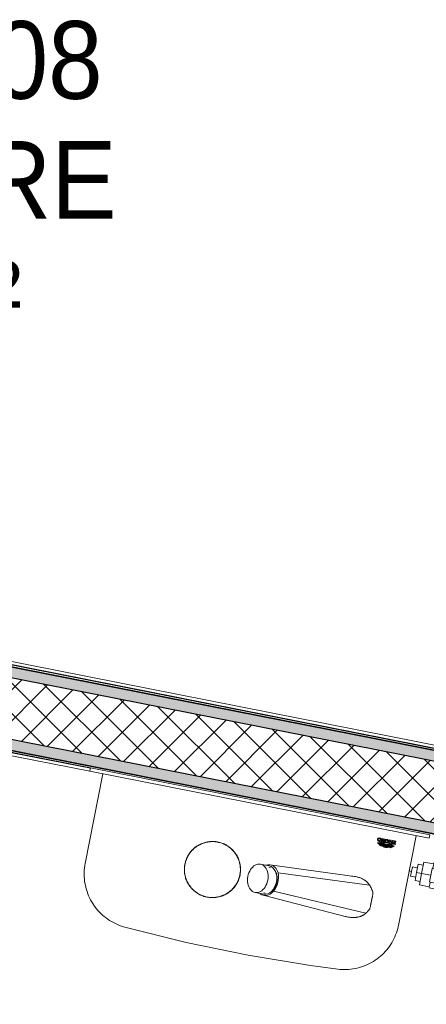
# Model space of a CAD drawing. Header units: millimetres. Extents: x -24070 to 30874, y -36590 to 4541.
# Tile 81 of 91: x 4478 to 4948, y -22058 to -20919. Entities that reach past the tile are written whole.
import ezdxf

# ---------------------------------------------------------------- set-up
doc = ezdxf.new("R2010")
doc.units = ezdxf.units.MM
for name, color, linetype, lineweight in [('A-AREA-IDEN', 7, 'Continuous', 30), ('A-FLOR-HRAL', 7, 'Continuous', 18), ('A-WALL', 7, 'Continuous', 25), ('A-WALL-PATT', 7, 'Continuous', 25), ('BATIEMENT', 7, 'Continuous', 18), ('CANALISATION', 7, 'Continuous', 18), ('EQP SPE', 7, 'Continuous', 18), ('PLOMBERIE', 7, 'Continuous', 18), ('SANITAIRES', 7, 'Continuous', 18), ('TUYAUTERIE', 7, 'Continuous', 18)]:
    doc.layers.add(name, color=color, linetype=linetype, lineweight=lineweight)
doc.styles.add('Arial', font='arial.ttf', dxfattribs={"width": 0.9, "height": 90})

# ---------------------------------------------------------------- blocks, each defined once
blk = doc.blocks.new('Garde-corps - Garde-corps-522878-2021_015_1111_DCE_1_50_N0 FINI_PLB_EFS')
at = {"layer": 'A-FLOR-HRAL'}
for p, q in [((5968.7, -21958.1), (3337.2, -21438.1)), ((5971.4, -21962.3), (3333.1, -21440.9))]:
    blk.add_line(p, q, dxfattribs=at)
blk = doc.blocks.new('Garde-corps - Garde-corps-523017-2021_015_1111_DCE_1_50_N0 FINI_PLB_EFS')
at = {"layer": 'A-FLOR-HRAL'}
for p, q in [((3313.7, -21539), (4559.5, -21785.2)), ((3316.4, -21543.1), (4558.8, -21788.6))]:
    blk.add_line(p, q, dxfattribs=at)
blk = doc.blocks.new('72_MIROIR_GEN - 400x800-573947-2021_015_1111_DCE_1_50_N0 FINI_PLB_EFS')
at = {"layer": 'EQP SPE', "color": 251, "true_color": 0x646464}
for p, q in [((200, 0), (-200, 0)), ((-200, 0), (-200, -4)), ((200, -4), (200, 0)), ((-200, -4), (200, -4))]:
    blk.add_line(p, q, dxfattribs=at)
blk = doc.blocks.new('B02_ARC_rvt-1-2021_015_1111_DCE_1_50_N0 FINI_PLB_EFS')
at = {"layer": 'A-WALL-PATT', "lineweight": 5, "true_color": 0xdadada}
blk.add_hatch(color=254, dxfattribs=at).paths.add_polyline_path([(5971, -21977.5), (5973.4, -21965.2), (3330.1, -21442.8), (3327.7, -21455.1), (5957.4, -21974.8)])
at = {"layer": 'A-WALL-PATT', "lineweight": 18}
h = blk.add_hatch(dxfattribs=at)
h.set_pattern_fill('FP_1', color=256, style=0, pattern_type=2)
h.set_pattern_definition([(45, (0, 0), (-17.67767, 17.67767), []), (135, (0, 0), (-17.67767, -17.67767), [])])
h.paths.add_polyline_path([(5957.4, -22046.1), (5971, -21977.5), (3315.4, -21452.7), (3301.8, -21521.3), (5946.2, -22043.9)])
at = {"layer": 'A-WALL-PATT', "true_color": 0xdadada}
blk.add_hatch(color=254, dxfattribs=at).paths.add_polyline_path([(5954.9, -22058.4), (5957.4, -22046.1), (3314.1, -21523.8), (3311.7, -21536), (5946.2, -22056.7)])
at = {"layer": 'A-WALL'}
for p, q in [((5971, -21977.5), (3327.7, -21455.1)), ((5957.4, -22046.1), (3314.1, -21523.8))]:
    blk.add_line(p, q, dxfattribs=at)
at = {"layer": 'BATIEMENT', "lineweight": 25}
for p, q in [((5973.4, -21965.2), (3330.1, -21442.8)), ((3330.1, -21442.8), (5971.4, -21964.8)), ((5971.8, -21962.8), (3332.5, -21441.3)), ((3311.7, -21536), (5954.9, -22058.4)), ((3313.3, -21538.4), (4559.6, -21784.7)), ((5954.9, -22058.4), (3313.6, -21536.4))]:
    blk.add_line(p, q, dxfattribs=at)
at = {"layer": 'BATIEMENT', "lineweight": 18}
for name in ['Garde-corps - Garde-corps-522878-2021_015_1111_DCE_1_50_N0 FINI_PLB_EFS', 'Garde-corps - Garde-corps-523017-2021_015_1111_DCE_1_50_N0 FINI_PLB_EFS']:
    blk.add_blockref(name, (0, 0), dxfattribs=at)
at = {"layer": 'EQP SPE', "lineweight": 18, "rotation": 348.8212149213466}
blk.add_blockref('72_MIROIR_GEN - 400x800-573947-2021_015_1111_DCE_1_50_N0 FINI_PLB_EFS', (4755.8, -21823.5), dxfattribs=at)
blk = doc.blocks.new('740500 - 740500-716560-2021_015_1111_DCE_1_50_N0 FINI_PLB_EFS')
at = {"layer": 'SANITAIRES', "color": 5, "true_color": 0x0000ff}
for p, q in [((1.2, 23.7), (100.5, 18)), ((89.7, 11.2), (-20, 15.1)), ((100.3, 15.1), (98.7, 15.1)), ((110.5, 16.6), (100.3, 16.6)), ((-23.6, 5.8), (-23.6, -5.6)), ((88.8, -10.8), (-17.8, -17.4)), ((99.9, -18.2), (1.1, -23.8)), ((98.7, -15.1), (100.3, -15.1)), ((100.3, -16.6), (110.5, -16.6))]:
    blk.add_line(p, q, dxfattribs=at)
for centre, major_axis, start_param, end_param in [((100.3, 0), (0, 16.6), 0, 1.570796), ((100, -0.9), (0, 18.9), 5.952516, 7.159707), ((110.5, 0), (0, 16.6), 4.712389, 7.853982), ((101.3, -0.8), (0, 20.4), 0.942806, 2.084012), ((98.7, 0), (0, 15.1), 0.715871, 1.570796), ((98.7, 0), (0, 15.1), 1.570796, 2.356194), ((100.3, 0), (0, 16.6), 1.570796, 3.141593), ((99.3, 0.6), (0, 18.8), 2.224881, 3.542634), ((110.5, 0), (0, 16.6), 1.570796, 4.712389)]:
    blk.add_ellipse(centre, major_axis=major_axis, ratio=0.707107, start_param=start_param, end_param=end_param, dxfattribs=at)
for points, knots in [([(2.9, 23.5), (1.2, 23.7), (-2.2, 23.8), (-6.1, 23.3), (-8.5, 22.7), (-9.8, 22.3), (-11, 21.9), (-12.1, 21.4), (-13.3, 20.9), (-14.4, 20.2), (-15.5, 19.6), (-16.5, 18.8), (-17.5, 18), (-18.7, 16.8), (-19.5, 15.8), (-20, 15.1)], [-0.5555556, -0.5555556, -0.5555556, -0.5555556, -0.4444444, -0.3333333, -0.3055556, -0.2777778, -0.25, -0.2222222, -0.1944444, -0.1666667, -0.1388889, -0.1111111, -0.0833333, -0.0555556, 0, 0, 0, 0]), ([(-23.4, 9.6), (-23.4, 9.1), (-23.5, 8.1), (-23.6, 6.8), (-23.6, 5.7), (-23.6, 4.9), (-23.6, 4.3), (-23.6, 3.7), (-23.5, 3.3), (-23.5, 2.9), (-23.5, 2.4), (-23.5, 1.4), (-23.4, 0.1), (-23.5, -1.3), (-23.5, -2.2), (-23.5, -2.8), (-23.5, -3.2), (-23.6, -3.6), (-23.6, -4.1), (-23.6, -4.7), (-23.6, -5.5), (-23.6, -6.6), (-23.5, -7.9), (-23.4, -8.9), (-23.4, -9.4)], [-1, -1, -1, -1, -0.916667, -0.833333, -0.791667, -0.75, -0.708333, -0.6875, -0.666667, -0.645833, -0.625, -0.583333, -0.5, -0.416667, -0.375, -0.354167, -0.333333, -0.3125, -0.291667, -0.25, -0.208333, -0.166667, -0.083333, 0, 0, 0, 0]), ([(-17.8, -17.4), (-17, -18.1), (-15.5, -19.5), (-13.4, -20.8), (-11.9, -21.6), (-11, -22), (-9.6, -22.5), (-7.4, -23.2), (-4.9, -23.6), (-2.9, -23.8), (-0.9, -23.9), (1.6, -23.9), (3.6, -23.6), (4.6, -23.4)], [-1, -1, -1, -1, -0.925, -0.85, -0.8125, -0.79375, -0.775, -0.7, -0.625, -0.5875, -0.55, -0.475, -0.4, -0.4, -0.4, -0.4])]:
    blk.add_open_spline(points, degree=3, knots=knots, dxfattribs=at)
for points in [[(-20, 15.1), (-20.7, 14.2), (-21.9, 12.5), (-22.9, 10.6), (-23.4, 9.6)], [(-23.4, -9.4), (-22.7, -10.9), (-21, -13.8), (-18.9, -16.2), (-17.8, -17.4)]]:
    blk.add_open_spline(points, degree=3, dxfattribs=at)
blk = doc.blocks.new('Plumbing_Fixtures_Grohe_Pop_Up_Waste_65807000_14_METRIC - Pop-Up Waste - 65807000-V14-2021_015_1111_DCE_1_50_N0 FINI_PLB_EFS')
at = {"layer": 'SANITAIRES', "color": 3, "true_color": 0x00ff00, "flags": 128}
for points in [[(0, 32.3), (-1.3, 32.3), (-2.6, 32.2), (-3.9, 32.1), (-5.1, 31.9), (-6.4, 31.7), (-7.7, 31.4), (-8.9, 31.1), (-10.2, 30.7), (-11.4, 30.2), (-12.6, 29.8), (-13.8, 29.2), (-14.9, 28.7), (-16.1, 28), (-17.2, 27.4), (-18.3, 26.7), (-19.3, 25.9), (-20.3, 25.1), (-21.3, 24.3), (-22.3, 23.4), (-23.2, 22.5), (-24.1, 21.6), (-24.9, 20.6), (-25.7, 19.6), (-26.5, 18.5), (-27.2, 17.5), (-27.9, 16.4), (-28.5, 15.2), (-29.1, 14.1), (-29.6, 12.9), (-30.1, 11.7), (-30.6, 10.5), (-31, 9.3), (-31.3, 8), (-31.6, 6.8), (-31.9, 5.5), (-32, 4.2), (-32.2, 2.9), (-32.3, 1.6), (-32.3, 0.3), (-32.3, -0.9), (-32.2, -2.2), (-32.1, -3.5), (-32, -4.8), (-31.7, -6.1), (-31.5, -7.3), (-31.2, -8.6), (-30.8, -9.8), (-30.4, -11.1), (-29.9, -12.3), (-29.4, -13.5), (-28.8, -14.6), (-28.2, -15.8), (-27.6, -16.9), (-26.9, -18), (-26.1, -19), (-25.4, -20.1), (-24.5, -21), (-23.7, -22), (-22.8, -22.9), (-21.8, -23.8), (-20.9, -24.7), (-19.9, -25.5), (-18.8, -26.3), (-17.8, -27), (-16.7, -27.7), (-15.5, -28.3), (-14.4, -28.9), (-13.2, -29.5), (-12, -30), (-10.8, -30.5), (-9.6, -30.9), (-8.4, -31.2), (-7.1, -31.5), (-5.8, -31.8), (-4.6, -32), (-3.3, -32.2), (-2, -32.3), (-0.7, -32.3), (0, -32.3)], [(0, -32.3), (1.3, -32.3), (2.6, -32.2), (3.9, -32.1), (5.1, -31.9), (6.4, -31.7), (7.7, -31.4), (8.9, -31.1), (10.2, -30.7), (11.4, -30.2), (12.6, -29.8), (13.8, -29.2), (14.9, -28.7), (16.1, -28), (17.2, -27.4), (18.3, -26.7), (19.3, -25.9), (20.3, -25.1), (21.3, -24.3), (22.3, -23.4), (23.2, -22.5), (24.1, -21.6), (24.9, -20.6), (25.7, -19.6), (26.5, -18.5), (27.2, -17.5), (27.9, -16.4), (28.5, -15.2), (29.1, -14.1), (29.6, -12.9), (30.1, -11.7), (30.6, -10.5), (31, -9.3), (31.3, -8), (31.6, -6.8), (31.9, -5.5), (32, -4.2), (32.2, -2.9), (32.3, -1.6), (32.3, -0.3), (32.3, 0.9), (32.2, 2.2), (32.1, 3.5), (32, 4.8), (31.7, 6.1), (31.5, 7.3), (31.2, 8.6), (30.8, 9.8), (30.4, 11.1), (29.9, 12.3), (29.4, 13.5), (28.8, 14.6), (28.2, 15.8), (27.6, 16.9), (26.9, 18), (26.1, 19), (25.4, 20.1), (24.5, 21), (23.7, 22), (22.8, 22.9), (21.8, 23.8), (20.9, 24.7), (19.9, 25.5), (18.8, 26.3), (17.8, 27), (16.7, 27.7), (15.5, 28.3), (14.4, 28.9), (13.2, 29.5), (12, 30), (10.8, 30.5), (9.6, 30.9), (8.4, 31.2), (7.1, 31.5), (5.8, 31.8), (4.6, 32), (3.3, 32.2), (2, 32.3), (0.7, 32.3), (0, 32.3)]]:
    blk.add_lwpolyline(points, dxfattribs=at)
blk = doc.blocks.new('STH_VALVULA_ESFERA_PALANCA_H-H_CHICAGO_RFA - CHICAGO Palanca Azul H-H-V17-2021_015_1111_DCE_1_50_N0 FINI_PLB_EFS')
at = {"layer": 'PLOMBERIE', "color": 5, "true_color": 0x0000ff}
for p, q in [((4942.4, -21906.9), (4945, -21893.7)), ((4945, -21893.7), (4956.3, -21895.9)), ((4956.5, -21895), (4956.6, -21894.6)), ((4979.1, -21899), (4956.6, -21894.6)), ((4954.5, -21901.1), (4951.4, -21916.8)), ((4955.4, -21900.9), (4955.8, -21898.8)), ((4956.3, -21895.9), (4955.8, -21898.8)), ((4957.4, -21901.6), (4976.1, -21905.3)), ((4976.1, -21905.3), (4973.1, -21921)), ((4973.1, -21921), (4976.1, -21905.3)), ((4977.6, -21905.6), (4974.5, -21921.3)), ((4976.1, -21905.3), (4977.6, -21905.6)), ((4977.6, -21905.6), (4998.3, -21909.7)), ((4977.8, -21905.3), (4978.2, -21903.2)), ((4978.2, -21903.2), (4978.8, -21900.3)), ((4978.8, -21900.3), (4990.1, -21902.5)), ((4979, -21899.4), (4979.1, -21899)), ((4990.1, -21902.5), (4989.1, -21907.9)), ((4939.8, -21920), (4942.4, -21906.9)), ((4942.4, -21906.9), (4953, -21908.9)), ((4951.7, -21919.3), (4952.1, -21917.3)), ((4973.1, -21921), (4954.3, -21917.3)), ((4998.3, -21909.7), (4995.2, -21925.4)), ((4999.8, -21910), (4996.7, -21925.7)), ((4999.8, -21910), (4996.7, -21925.7)), ((4998.3, -21909.7), (4999.8, -21910)), ((4999.8, -21910), (5059.7, -21921.7)), ((4939.8, -21920), (4951.2, -21922.3)), ((4950.9, -21923.6), (4951, -21923.2)), ((4950.9, -21923.6), (4973.4, -21928)), ((4951.7, -21919.3), (4951.2, -21922.3)), ((4974.5, -21921.3), (4973.1, -21921)), ((4973.4, -21928), (4973.4, -21927.6)), ((4973.6, -21926.7), (4974.2, -21923.8)), ((4973.6, -21926.7), (4985, -21928.9)), ((4974.2, -21923.8), (4974.6, -21921.7)), ((4995.2, -21925.4), (4974.5, -21921.3)), ((4986, -21923.6), (4985, -21928.9)), ((4996.7, -21925.7), (4995.2, -21925.4)), ((5056.7, -21937.4), (4996.7, -21925.7)), ((5059.7, -21921.7), (5056.7, -21937.4))]:
    blk.add_line(p, q, dxfattribs=at)
for start, end in [(348.89, 168.89), (168.89, 348.89)]:
    blk.add_arc((4965, -21911.3), 6.75, start, end, dxfattribs=at)
for centre in [(4957.4, -21901.6), (4954.3, -21917.3)]:
    blk.add_ellipse(centre, major_axis=(-2.94, 0.58), ratio=0.000007, start_param=0, end_param=1.570796, dxfattribs=at)
blk = doc.blocks.new('39327000_Grohe_EuroCeramicHandrinseBasin37 - 39327000-716558-2021_015_1111_DCE_1_50_N0 FINI_PLB_EFS')
at = {"layer": 'SANITAIRES', "color": 3, "true_color": 0x00ff00}
for p, q in [((-184.6, -6), (-184.6, -111.8)), ((184.6, -111.8), (184.6, -6)), ((142.4, -22.6), (142.9, -23.3)), ((142.9, -23.3), (142.4, -22.6)), ((144.3, -19.9), (144.3, -18.8)), ((144.3, -18.8), (145.3, -18.8)), ((145.3, -18.8), (144.3, -18.8)), ((144.3, -18.8), (144.3, -19.9)), ((144.3, -19.9), (144.3, -18.8)), ((144.3, -18.8), (145.3, -18.8)), ((145.3, -18.8), (144.3, -18.8)), ((144.3, -18.8), (144.3, -19.9)), ((145.2, -17.1), (145.2, -17.9)), ((145.2, -17.9), (145.2, -17.1)), ((145.2, -17.1), (145.2, -17.9)), ((145.2, -17.9), (145.2, -17.1)), ((145.3, -20.3), (145.3, -18.8)), ((145.3, -18.8), (145.3, -20.3)), ((146.1, -16.9), (146.1, -20.7)), ((148.3, -16.9), (146.1, -16.9)), ((146.1, -20.7), (146.1, -16.9)), ((146.1, -16.9), (148.3, -16.9)), ((146.1, -20.7), (147.1, -20.7)), ((147.1, -20.7), (146.1, -20.7)), ((147.1, -20.7), (147.1, -17.7)), ((147.1, -17.7), (147.1, -20.7)), ((147.3, -18.8), (148.7, -20.7)), ((148.7, -20.7), (147.3, -18.8)), ((150, -20.7), (148.7, -19.2)), ((148.7, -19.2), (150, -20.7)), ((148.7, -20.7), (150, -20.7)), ((150, -20.7), (148.7, -20.7)), ((155.4, -16.7), (155.4, -20.7)), ((156.4, -16.7), (155.4, -16.7)), ((155.4, -20.7), (155.4, -16.7)), ((155.4, -16.7), (156.4, -16.7)), ((155.4, -20.7), (156.4, -20.7)), ((156.4, -20.7), (155.4, -20.7)), ((156.4, -18.1), (156.4, -16.7)), ((156.4, -16.7), (156.4, -18.1)), ((158.1, -18.1), (156.4, -18.1)), ((156.4, -18.1), (158.1, -18.1)), ((156.4, -20.7), (156.4, -18.9)), ((156.4, -18.9), (158.1, -18.9)), ((158.1, -18.9), (156.4, -18.9)), ((156.4, -18.9), (156.4, -20.7)), ((159.1, -16.7), (158.1, -16.7)), ((158.1, -16.7), (158.1, -18.1)), ((158.1, -18.1), (158.1, -16.7)), ((158.1, -16.7), (159.1, -16.7)), ((158.1, -18.9), (158.1, -20.7)), ((158.1, -20.7), (158.1, -18.9)), ((158.1, -20.7), (159.1, -20.7)), ((159.1, -20.7), (158.1, -20.7)), ((159.1, -20.7), (159.1, -16.7)), ((159.1, -16.7), (159.1, -20.7)), ((160.2, -16.7), (160.2, -20.7)), ((162.8, -16.7), (160.2, -16.7)), ((160.2, -20.7), (160.2, -16.7)), ((160.2, -16.7), (162.8, -16.7)), ((160.2, -20.7), (163, -20.7)), ((163, -20.7), (160.2, -20.7)), ((162.8, -17.5), (161.2, -17.5)), ((161.2, -17.5), (161.2, -18.3)), ((161.2, -18.3), (161.2, -17.5)), ((161.2, -17.5), (162.8, -17.5)), ((162.8, -17.5), (161.2, -17.5)), ((161.2, -17.5), (161.2, -18.3)), ((161.2, -18.3), (161.2, -17.5)), ((161.2, -17.5), (162.8, -17.5)), ((161.2, -18.3), (162.5, -18.3)), ((162.5, -18.3), (161.2, -18.3)), ((161.2, -18.3), (162.5, -18.3)), ((162.5, -18.3), (161.2, -18.3)), ((162.5, -19.1), (161.2, -19.1)), ((161.2, -19.1), (161.2, -19.9)), ((161.2, -19.9), (161.2, -19.1)), ((161.2, -19.1), (162.5, -19.1)), ((162.5, -19.1), (161.2, -19.1)), ((161.2, -19.1), (161.2, -19.9)), ((161.2, -19.9), (161.2, -19.1)), ((161.2, -19.1), (162.5, -19.1)), ((163, -19.9), (161.2, -19.9)), ((161.2, -19.9), (163, -19.9)), ((161.7, -23.3), (162.3, -22.6)), ((162.3, -22.6), (161.7, -23.3)), ((162.5, -18.3), (162.5, -19.1)), ((162.5, -19.1), (162.5, -18.3)), ((162.5, -18.3), (162.5, -19.1)), ((162.5, -19.1), (162.5, -18.3)), ((162.8, -17.5), (162.8, -16.7)), ((162.8, -16.7), (162.8, -17.5)), ((163, -20.7), (163, -19.9)), ((163, -19.9), (163, -20.7)), ((143.8, -24), (144.5, -24.5)), ((144.5, -24.5), (143.8, -24)), ((146.3, -25.4), (145.4, -24.9)), ((145.4, -24.9), (146.3, -25.4)), ((146.3, -25.4), (145.4, -24.9)), ((145.4, -24.9), (146.3, -25.4)), ((159.2, -24.9), (158.4, -25.4)), ((158.4, -25.4), (159.2, -24.9)), ((159.2, -24.9), (158.4, -25.4)), ((158.4, -25.4), (159.2, -24.9)), ((160.1, -24.5), (160.9, -24)), ((160.9, -24), (160.1, -24.5))]:
    blk.add_line(p, q, dxfattribs=at)
at = {"layer": 'SANITAIRES', "color": 3, "true_color": 0x00ff00, "flags": 128}
for points in [[(152.3, -16.8), (151.8, -16.9), (151.2, -17), (150.8, -17.3), (150.4, -17.7), (150.1, -18.1), (150, -18.6), (150, -19.1), (150.1, -19.6), (150.4, -20), (150.8, -20.4), (151.2, -20.6), (151.8, -20.8), (152.3, -20.9)], [(152.3, -20.9), (151.8, -20.8), (151.2, -20.6), (150.8, -20.4), (150.4, -20), (150.1, -19.6), (150, -19.1), (150, -18.6), (150.1, -18.1), (150.4, -17.7), (150.8, -17.3), (151.2, -17), (151.8, -16.9), (152.3, -16.8)], [(150, -19.1), (150, -18.6), (150.1, -18.1), (150.4, -17.7), (150.8, -17.3), (151.2, -17), (151.8, -16.9)], [(151.8, -16.9), (151.2, -17), (150.8, -17.3), (150.4, -17.7), (150.1, -18.1), (150, -18.6), (150, -19.1)], [(150.8, -20.4), (150.4, -20), (150.1, -19.6)], [(150.1, -19.6), (150.4, -20), (150.8, -20.4)], [(152.3, -17.5), (152, -17.5), (151.7, -17.7), (151.5, -17.8), (151.3, -18.1), (151.1, -18.4), (151, -18.7), (151, -19), (151.1, -19.3), (151.3, -19.6), (151.5, -19.8), (151.7, -20), (152, -20.1), (152.3, -20.2)], [(152.3, -20.2), (152, -20.1), (151.7, -20), (151.5, -19.8), (151.3, -19.6), (151.1, -19.3), (151, -19), (151, -18.7), (151.1, -18.4), (151.3, -18.1), (151.5, -17.8), (151.7, -17.7), (152, -17.5), (152.3, -17.5)], [(152.3, -17.5), (152, -17.5), (151.7, -17.7), (151.5, -17.8), (151.3, -18.1), (151.1, -18.4), (151, -18.7), (151, -19), (151.1, -19.3), (151.3, -19.6), (151.5, -19.8), (151.7, -20), (152, -20.1), (152.3, -20.2)], [(152.3, -20.2), (152, -20.1), (151.7, -20), (151.5, -19.8), (151.3, -19.6), (151.1, -19.3), (151, -19), (151, -18.7), (151.1, -18.4), (151.3, -18.1), (151.5, -17.8), (151.7, -17.7), (152, -17.5), (152.3, -17.5)], [(152.3, -20.9), (151.8, -20.8), (151.2, -20.6)], [(151.2, -20.6), (151.8, -20.8), (152.3, -20.9)], [(152.3, -20.9), (152.9, -20.8), (153.4, -20.6), (153.9, -20.4), (154.3, -20), (154.5, -19.6), (154.7, -19.1), (154.7, -18.6), (154.5, -18.1), (154.3, -17.7), (153.9, -17.3), (153.4, -17), (152.9, -16.9), (152.3, -16.8)], [(152.3, -16.8), (152.9, -16.9), (153.4, -17), (153.9, -17.3), (154.3, -17.7), (154.5, -18.1), (154.7, -18.6), (154.7, -19.1), (154.5, -19.6), (154.3, -20), (153.9, -20.4), (153.4, -20.6), (152.9, -20.8), (152.3, -20.9)], [(152.3, -20.2), (152.6, -20.1), (152.9, -20), (153.2, -19.8), (153.4, -19.6), (153.5, -19.3), (153.6, -19), (153.6, -18.7), (153.5, -18.4), (153.4, -18.1), (153.2, -17.8), (152.9, -17.7), (152.6, -17.5), (152.3, -17.5)], [(152.3, -17.5), (152.6, -17.5), (152.9, -17.7), (153.2, -17.8), (153.4, -18.1), (153.5, -18.4), (153.6, -18.7), (153.6, -19), (153.5, -19.3), (153.4, -19.6), (153.2, -19.8), (152.9, -20), (152.6, -20.1), (152.3, -20.2)], [(152.3, -20.2), (152.6, -20.1), (152.9, -20), (153.2, -19.8), (153.4, -19.6), (153.5, -19.3), (153.6, -19), (153.6, -18.7), (153.5, -18.4), (153.4, -18.1), (153.2, -17.8), (152.9, -17.7), (152.6, -17.5), (152.3, -17.5)], [(152.3, -17.5), (152.6, -17.5), (152.9, -17.7), (153.2, -17.8), (153.4, -18.1), (153.5, -18.4), (153.6, -18.7), (153.6, -19), (153.5, -19.3), (153.4, -19.6), (153.2, -19.8), (152.9, -20), (152.6, -20.1), (152.3, -20.2)], [(154.7, -19.1), (154.5, -19.6), (154.3, -20), (153.9, -20.4), (153.4, -20.6), (152.9, -20.8), (152.3, -20.9)], [(152.3, -20.9), (152.9, -20.8), (153.4, -20.6), (153.9, -20.4), (154.3, -20), (154.5, -19.6), (154.7, -19.1)], [(152.9, -16.9), (153.4, -17), (153.9, -17.3), (154.3, -17.7), (154.5, -18.1)], [(154.5, -18.1), (154.3, -17.7), (153.9, -17.3), (153.4, -17), (152.9, -16.9)], [(-71.4, -90.2), (-71.4, -88.9), (-71.3, -87.6), (-71.2, -86.3), (-71, -85), (-70.8, -83.7), (-70.5, -82.4), (-70.2, -81.2), (-69.8, -79.9), (-69.3, -78.7), (-68.9, -77.5), (-68.3, -76.3), (-67.8, -75.1), (-67.1, -74), (-66.5, -72.9), (-65.8, -71.8), (-65, -70.7), (-64.2, -69.7), (-63.4, -68.7), (-62.5, -67.8), (-61.6, -66.8), (-60.6, -66), (-59.6, -65.1), (-58.6, -64.3), (-57.6, -63.5), (-56.5, -62.8), (-55.4, -62.1), (-54.2, -61.5), (-53.1, -60.9), (-51.9, -60.4), (-50.7, -59.9), (-49.5, -59.4), (-48.2, -59), (-47, -58.7), (-45.7, -58.4), (-44.5, -58.1), (-43.2, -57.9), (-41.9, -57.8), (-40.6, -57.7), (-39.3, -57.7), (-38, -57.7), (-36.7, -57.7), (-35.4, -57.8), (-34.1, -58), (-32.8, -58.2), (-31.5, -58.5), (-30.3, -58.8), (-29, -59.2), (-27.8, -59.6), (-26.6, -60.1), (-25.4, -60.6), (-24.2, -61.2), (-23.1, -61.8), (-22, -62.4), (-20.9, -63.1), (-19.8, -63.9), (-18.8, -64.7), (-17.8, -65.5), (-16.8, -66.4), (-15.9, -67.3), (-15, -68.2), (-14.1, -69.2), (-13.3, -70.2), (-12.5, -71.2), (-11.8, -72.3), (-11.1, -73.4), (-10.4, -74.5), (-9.8, -75.7), (-9.3, -76.9), (-8.8, -78.1), (-8.3, -79.3), (-7.9, -80.5), (-7.5, -81.7), (-7.2, -83), (-7, -84.3), (-6.8, -85.6), (-6.6, -86.9), (-6.5, -88.2), (-6.4, -89.5), (-6.4, -90.2)], [(-6.4, -90.2), (-6.5, -91.5), (-6.5, -92.8), (-6.7, -94), (-6.8, -95.3), (-7.1, -96.6), (-7.4, -97.9), (-7.7, -99.1), (-8.1, -100.4), (-8.5, -101.6), (-9, -102.8), (-9.5, -104), (-10.1, -105.2), (-10.7, -106.3), (-11.4, -107.4), (-12.1, -108.5), (-12.9, -109.6), (-13.7, -110.6), (-14.5, -111.6), (-15.4, -112.5), (-16.3, -113.5), (-17.2, -114.4), (-18.2, -115.2), (-19.2, -116), (-20.3, -116.8), (-21.4, -117.5), (-22.5, -118.2), (-23.6, -118.8), (-24.8, -119.4), (-26, -119.9), (-27.2, -120.4), (-28.4, -120.9), (-29.6, -121.3), (-30.9, -121.6), (-32.1, -121.9), (-33.4, -122.2), (-34.7, -122.4), (-36, -122.5), (-37.3, -122.6), (-38.6, -122.7), (-39.9, -122.6), (-41.2, -122.6), (-42.5, -122.5), (-43.8, -122.3), (-45, -122.1), (-46.3, -121.8), (-47.6, -121.5), (-48.8, -121.1), (-50, -120.7), (-51.3, -120.2), (-52.5, -119.7), (-53.6, -119.1), (-54.8, -118.5), (-55.9, -117.9), (-57, -117.2), (-58.1, -116.4), (-59.1, -115.6), (-60.1, -114.8), (-61.1, -114), (-62, -113), (-62.9, -112.1), (-63.8, -111.1), (-64.6, -110.1), (-65.4, -109.1), (-66.1, -108), (-66.8, -106.9), (-67.4, -105.8), (-68, -104.6), (-68.6, -103.5), (-69.1, -102.3), (-69.6, -101), (-70, -99.8), (-70.3, -98.6), (-70.6, -97.3), (-70.9, -96), (-71.1, -94.7), (-71.3, -93.4), (-71.4, -92.2), (-71.4, -90.9), (-71.4, -90.2)], [(-184.6, -111.8), (-184.6, -114.3), (-184.4, -116.9), (-184.2, -119.4), (-183.8, -121.9), (-183.4, -124.4), (-182.8, -126.9), (-182.2, -129.3), (-181.4, -131.8), (-180.6, -134.2), (-179.6, -136.5), (-178.6, -138.8), (-177.5, -141.1), (-176.2, -143.3), (-174.9, -145.5), (-173.5, -147.6), (-172.1, -149.7), (-170.5, -151.7), (-168.9, -153.7), (-167.2, -155.5), (-165.4, -157.3), (-163.5, -159.1), (-161.6, -160.7), (-159.6, -162.3), (-157.6, -163.8), (-155.5, -165.2), (-153.3, -166.6), (-151.1, -167.8), (-148.8, -168.9), (-146.5, -170), (-144.2, -171), (-141.8, -171.8), (-139.4, -172.6), (-136.9, -173.3), (-134.4, -173.9), (-131.9, -174.4), (-129.4, -174.7), (-126.9, -175), (-125.5, -175.1)], [(125.5, -175.1), (128, -174.9), (130.5, -174.6), (133.1, -174.2), (135.5, -173.6), (138, -173), (140.4, -172.3), (142.8, -171.5), (145.2, -170.6), (147.5, -169.5), (149.8, -168.4), (152.1, -167.3), (154.3, -166), (156.4, -164.6), (158.5, -163.2), (160.5, -161.6), (162.5, -160), (164.4, -158.3), (166.2, -156.5), (167.9, -154.7), (169.6, -152.8), (171.2, -150.8), (172.7, -148.8), (174.2, -146.7), (175.5, -144.6), (176.8, -142.4), (178, -140.1), (179.1, -137.8), (180.1, -135.5), (181, -133.1), (181.8, -130.7), (182.5, -128.3), (183.1, -125.8), (183.6, -123.3), (184, -120.8), (184.3, -118.3), (184.5, -115.7), (184.6, -113.2), (184.6, -111.8)], [(-125.5, -175.1), (-52.4, -178.7), (20.8, -179.3), (94, -177), (125.5, -175.1)]]:
    blk.add_lwpolyline(points, dxfattribs=at)
at = {"layer": 'SANITAIRES', "color": 3, "true_color": 0x00ff00}
for centre, radius, start, end in [((142.7, -17.4), 5.22, 266.2902, 295.8704), ((142.7, -17.4), 5.22, 266.2902, 295.8704), ((142.7, -17.4), 5.92, 271.7156, 295.8704), ((142.7, -17.4), 5.92, 271.7156, 295.8704), ((142.7, -17.4), 5.92, 271.7156, 295.8704), ((142.7, -17.4), 5.92, 271.7156, 295.8704), ((147.5, -27.3), 5.8, 64.1296, 115.8704), ((147.5, -27.3), 5.8, 64.1296, 115.8704), ((147.5, -27.3), 5.1, 64.1296, 115.8704), ((147.5, -27.3), 5.1, 64.1296, 115.8704), ((147.5, -27.3), 5.1, 64.1296, 115.8704), ((147.5, -27.3), 5.1, 64.1296, 115.8704), ((147.5, -27.3), 5.8, 77.0648, 102.9352), ((147.5, -27.3), 5.8, 77.0648, 102.9352), ((148.3, -18.1), 1.16, 290.4047, 90), ((148.3, -18.1), 1.16, 290.4047, 90), ((148.3, -18.1), 1.16, 304.9134, 75.4913), ((148.3, -18.1), 1.16, 304.9134, 75.4913), ((152.3, -17.4), 5.92, 244.1296, 295.8704), ((152.3, -17.4), 5.92, 244.1296, 295.8704), ((152.3, -17.4), 5.92, 244.1296, 295.8704), ((152.3, -17.4), 5.92, 244.1296, 295.8704), ((152.3, -17.4), 5.22, 244.1296, 295.8704), ((152.3, -17.4), 5.22, 244.1296, 295.8704), ((157.1, -27.3), 5.8, 77.0648, 115.8704), ((157.1, -27.3), 5.8, 64.1296, 115.8704), ((157.1, -27.3), 5.8, 64.1296, 115.8704), ((157.1, -27.3), 5.8, 77.0648, 115.8704), ((157.1, -27.3), 5.1, 64.1296, 115.8704), ((157.1, -27.3), 5.1, 64.1296, 115.8704), ((157.1, -27.3), 5.1, 64.1296, 115.8704), ((157.1, -27.3), 5.1, 64.1296, 115.8704), ((161.9, -17.4), 5.92, 244.1296, 268.2844), ((161.9, -17.4), 5.92, 244.1296, 268.2844), ((161.9, -17.4), 5.92, 244.1296, 268.2844), ((161.9, -17.4), 5.92, 244.1296, 268.2844), ((161.9, -17.4), 5.22, 244.1296, 273.7098), ((161.9, -17.4), 5.22, 244.1296, 273.7098), ((142.7, -18.9), 5.22, 281.894, 295.8704), ((142.7, -18.9), 5.22, 281.894, 295.8704), ((142.7, -18.9), 5.22, 281.894, 295.8704), ((142.7, -18.9), 5.22, 281.894, 295.8704), ((142.7, -18.9), 5.92, 287.7602, 295.8704), ((142.7, -18.9), 5.92, 287.7602, 295.8704), ((142.7, -18.9), 5.92, 291.8153, 295.8704), ((142.7, -18.9), 5.92, 291.8153, 295.8704), ((147.5, -28.8), 5.8, 64.1296, 115.8704), ((147.5, -28.8), 5.8, 64.1296, 115.8704), ((147.5, -28.8), 5.8, 64.1296, 115.8704), ((147.5, -28.8), 5.8, 64.1296, 115.8704), ((147.5, -28.8), 5.1, 64.1296, 115.8704), ((147.5, -28.8), 5.1, 64.1296, 115.8704), ((147.5, -28.8), 5.1, 64.1296, 115.8704), ((147.5, -28.8), 5.1, 64.1296, 115.8704), ((147.5, -30.3), 5.8, 64.1296, 111.3973), ((147.5, -30.3), 5.8, 64.1296, 111.3973), ((147.5, -30.3), 5.8, 64.1296, 111.3973), ((147.5, -30.3), 5.8, 64.1296, 111.3973), ((147.5, -30.3), 5.1, 64.1296, 104.1671), ((147.5, -30.3), 5.1, 64.1296, 104.1671), ((147.5, -30.3), 5.1, 64.1296, 104.1671), ((147.5, -30.3), 5.1, 64.1296, 104.1671), ((152.3, -18.9), 5.92, 244.1296, 295.8704), ((152.3, -18.9), 5.92, 244.1296, 295.8704), ((152.3, -18.9), 5.92, 244.1296, 295.8704), ((152.3, -18.9), 5.92, 244.1296, 295.8704), ((152.3, -20.4), 5.92, 244.1296, 257.0648), ((152.3, -20.4), 5.92, 244.1296, 295.8704), ((152.3, -20.4), 5.92, 244.1296, 295.8704), ((152.3, -20.4), 5.92, 244.1296, 257.0648), ((152.3, -18.9), 5.22, 244.1296, 295.8704), ((152.3, -18.9), 5.22, 244.1296, 295.8704), ((152.3, -18.9), 5.22, 244.1296, 295.8704), ((152.3, -18.9), 5.22, 244.1296, 295.8704), ((152.3, -20.4), 5.22, 244.1296, 295.8704), ((152.3, -20.4), 5.22, 244.1296, 295.8704), ((152.3, -20.4), 5.22, 244.1296, 295.8704), ((152.3, -20.4), 5.22, 244.1296, 295.8704), ((152.3, -20.4), 5.92, 282.9352, 295.8704), ((152.3, -20.4), 5.92, 282.9352, 295.8704), ((157.1, -28.8), 5.8, 64.1296, 115.8704), ((157.1, -28.8), 5.8, 64.1296, 115.8704), ((157.1, -28.8), 5.8, 64.1296, 115.8704), ((157.1, -28.8), 5.8, 64.1296, 115.8704), ((157.1, -30.3), 5.8, 68.6027, 115.8704), ((157.1, -30.3), 5.8, 68.6027, 115.8704), ((157.1, -30.3), 5.8, 68.6027, 115.8704), ((157.1, -30.3), 5.8, 68.6027, 115.8704), ((157.1, -28.8), 5.1, 64.1296, 115.8704), ((157.1, -28.8), 5.1, 64.1296, 115.8704), ((157.1, -28.8), 5.1, 64.1296, 115.8704), ((157.1, -28.8), 5.1, 64.1296, 115.8704), ((157.1, -30.3), 5.1, 75.8329, 115.8704), ((157.1, -30.3), 5.1, 75.8329, 115.8704), ((157.1, -30.3), 5.1, 75.8329, 115.8704), ((157.1, -30.3), 5.1, 75.8329, 115.8704), ((161.9, -18.9), 5.92, 244.1296, 252.2398), ((161.9, -18.9), 5.92, 244.1296, 252.2398), ((161.9, -18.9), 5.92, 244.1296, 252.2398), ((161.9, -18.9), 5.92, 244.1296, 252.2398), ((161.9, -18.9), 5.22, 244.1296, 258.106), ((161.9, -18.9), 5.22, 244.1296, 258.106), ((161.9, -18.9), 5.22, 244.1296, 258.106), ((161.9, -18.9), 5.22, 244.1296, 258.106)]:
    blk.add_arc(centre, radius, start, end, dxfattribs=at)
for points, knots in [([(145.2, -17.1), (143.6, -16.4), (141.2, -17.4), (141.3, -19.8), (142.9, -21), (144.6, -20.8), (145.3, -20.3)], [0, 0, 0, 0, 0.00736423, 0.01497593, 0.02160565, 0.02655906, 0.02655906, 0.02655906, 0.02655906]), ([(145.3, -20.3), (144.6, -20.8), (142.9, -21), (141.3, -19.8), (141.2, -17.4), (143.6, -16.4), (145.2, -17.1)], [-0.02655906, -0.02655906, -0.02655906, -0.02655906, -0.02160565, -0.01497593, -0.00736423, 0, 0, 0, 0]), ([(145.2, -17.9), (143.6, -17), (141.4, -18.5), (143.1, -20.7), (144.3, -19.9)], [-0.01552719, -0.01552719, -0.01552719, -0.01552719, -0.00750955, 0, 0, 0, 0]), ([(144.3, -19.9), (143.1, -20.7), (141.4, -18.5), (143.6, -17), (145.2, -17.9)], [0, 0, 0, 0, 0.00750955, 0.01552719, 0.01552719, 0.01552719, 0.01552719]), ([(145.2, -17.9), (143.6, -17), (141.4, -18.5), (143.1, -20.7), (144.3, -19.9)], [-0.01552719, -0.01552719, -0.01552719, -0.01552719, -0.00750955, 0, 0, 0, 0]), ([(144.3, -19.9), (143.1, -20.7), (141.4, -18.5), (143.6, -17), (145.2, -17.9)], [0, 0, 0, 0, 0.00750955, 0.01552719, 0.01552719, 0.01552719, 0.01552719]), ([(147.1, -17.7), (147.7, -17.7), (148.4, -17.5), (148.6, -18.9), (147.3, -18.8)], [0, 0, 0, 0, 0.003013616, 0.006845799, 0.006845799, 0.006845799, 0.006845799]), ([(147.3, -18.8), (148.6, -18.9), (148.4, -17.5), (147.7, -17.7), (147.1, -17.7)], [-0.006845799, -0.006845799, -0.006845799, -0.006845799, -0.003013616, 0, 0, 0, 0]), ([(148.1, -18.7), (148.5, -18.5), (148.3, -17.6), (147.8, -17.6), (147.4, -17.7)], [-0.005704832, -0.005704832, -0.005704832, -0.005704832, -0.003013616, -0.000570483, -0.000570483, -0.000570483, -0.000570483]), ([(147.4, -17.7), (147.8, -17.6), (148.3, -17.6), (148.5, -18.5), (148.1, -18.7)], [0.000570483, 0.000570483, 0.000570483, 0.000570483, 0.003013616, 0.005704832, 0.005704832, 0.005704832, 0.005704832])]:
    blk.add_open_spline(points, degree=3, knots=knots, dxfattribs=at)
for points in [[(143.1, -20.8), (142.4, -20.6), (141.9, -20.2), (141.6, -19.7)], [(141.6, -19.7), (141.9, -20.2), (142.4, -20.6), (143.1, -20.8)], [(143.9, -20.8), (143.8, -20.8), (143.6, -20.8), (143.5, -20.8)], [(143.5, -20.8), (143.6, -20.8), (143.8, -20.8), (143.9, -20.8)], [(143.8, -16.8), (144.2, -16.8), (144.7, -16.9), (145.2, -17.1)], [(145.2, -17.1), (144.7, -16.9), (144.2, -16.8), (143.8, -16.8)], [(145.3, -20.3), (145, -20.5), (144.7, -20.7), (144.4, -20.7)], [(144.4, -20.7), (144.7, -20.7), (145, -20.5), (145.3, -20.3)], [(147.6, -18.8), (147.6, -18.8), (147.7, -18.8), (147.8, -18.8)], [(147.8, -18.8), (147.7, -18.8), (147.6, -18.8), (147.6, -18.8)]]:
    blk.add_open_spline(points, degree=3, dxfattribs=at)
blk = doc.blocks.new('B02_PLB_rvt-1-2021_015_1111_DCE_1_50_N0 FINI_PLB_EFS')
at = {"layer": 'CANALISATION', "color": 5, "true_color": 0x0000ff}
for p, q in [((4931.7, -21899.1), (4929.6, -21909.9)), ((4937.6, -21900.3), (4931.7, -21899.1)), ((4931.7, -21899.1), (4931.7, -21899.3)), ((4934.7, -21915), (4936.5, -21905.7)), ((4936.5, -21905.7), (4938.4, -21896.3)), ((4936.5, -21905.7), (4942.4, -21906.9)), ((4938.4, -21896.3), (4944.3, -21897.5)), ((4929.6, -21909.8), (4929.6, -21909.9)), ((4929.6, -21909.9), (4935.5, -21911.1)), ((4934.7, -21915), (4940.6, -21916.2))]:
    blk.add_line(p, q, dxfattribs=at)
at = {"layer": 'TUYAUTERIE', "color": 5, "true_color": 0x0000ff}
blk.add_open_spline([(4927.5, -21903.9), (4928.5, -21904.1), (4929.6, -21904.3), (4930.6, -21904.5)], degree=3, dxfattribs=at)
at = {"layer": 'PLOMBERIE', "color": 3, "lineweight": 18, "true_color": 0x00ff00}
blk.add_blockref('STH_VALVULA_ESFERA_PALANCA_H-H_CHICAGO_RFA - CHICAGO Palanca Azul H-H-V17-2021_015_1111_DCE_1_50_N0 FINI_PLB_EFS', (0, 0), dxfattribs=at)
at = {"layer": 'SANITAIRES', "color": 3, "lineweight": 18, "true_color": 0x00ff00}
for name, p, rotation in [('39327000_Grohe_EuroCeramicHandrinseBasin37 - 39327000-716558-2021_015_1111_DCE_1_50_N0 FINI_PLB_EFS', (4756.1, -21821.5), 348.8212149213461), ('740500 - 740500-716560-2021_015_1111_DCE_1_50_N0 FINI_PLB_EFS', (4861.3, -21934), 168.8099662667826)]:
    blk.add_blockref(name, p, dxfattribs=dict(at, rotation=rotation))
blk.add_blockref('Plumbing_Fixtures_Grohe_Pop_Up_Waste_65807000_14_METRIC - Pop-Up Waste - 65807000-V14-2021_015_1111_DCE_1_50_N0 FINI_PLB_EFS', (4700.4, -21902.4), dxfattribs=at)

msp = doc.modelspace()

# ---------------------------------------------------------------- block references
at = {"lineweight": 5}
for name in ['B02_ARC_rvt-1-2021_015_1111_DCE_1_50_N0 FINI_PLB_EFS', 'B02_PLB_rvt-1-2021_015_1111_DCE_1_50_N0 FINI_PLB_EFS']:
    msp.add_blockref(name, (0, 0), dxfattribs=at)

# ---------------------------------------------------------------- texts
at = {"layer": 'A-AREA-IDEN', "color": 8, "true_color": 0x808080, "char_height": 90, "attachment_point": 1, "style": 'Arial'}
for s, insert, width in [('DC-N0-008', (4001.2, -20920.2), 681.835), ('SANITAIRE', (3992.3, -21059.1), 703.481), ('3.23 m²', (4096.4, -21198), 454.557)]:
    msp.add_mtext(s, dxfattribs=dict(at, insert=insert, width=width))

doc.saveas('drawing.dxf')
